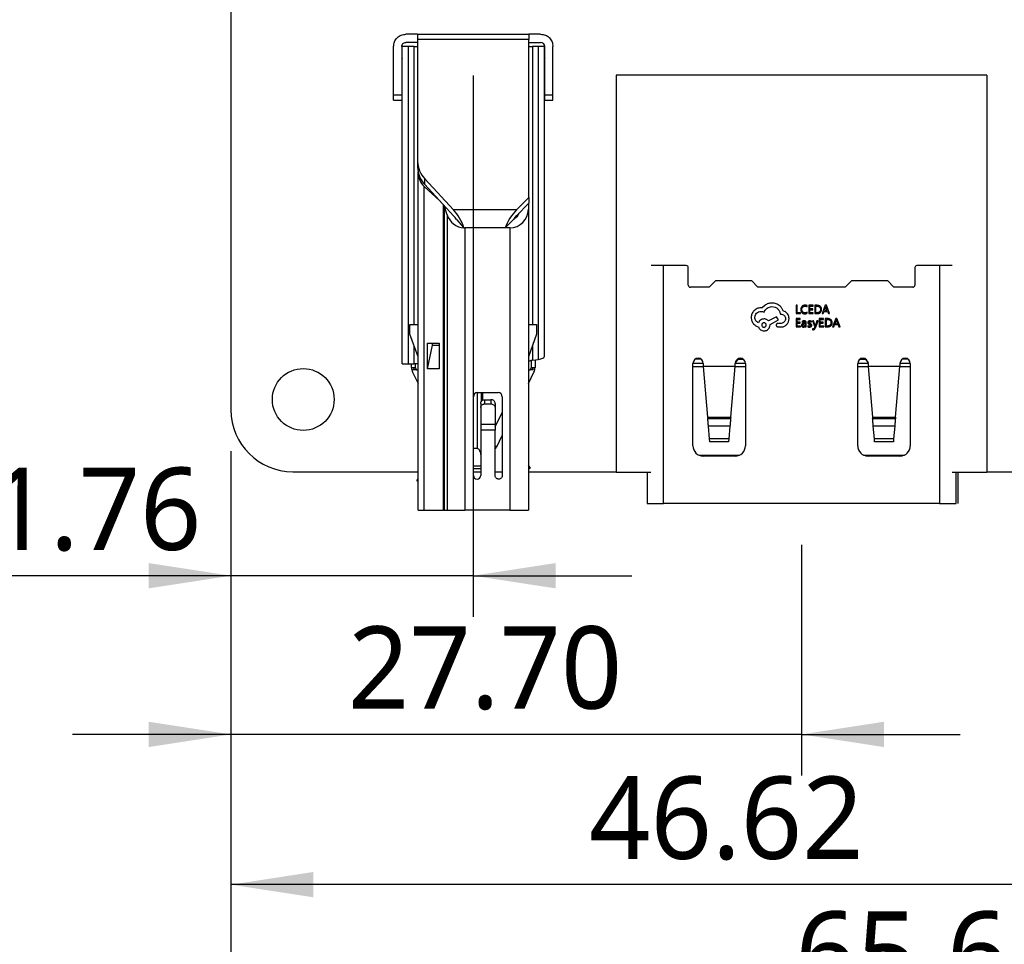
# Model space of a CAD drawing. Header units: millimetres. Extents: x 3 to 207, y 3 to 294.
# Tile 60 of 94: x 71 to 95, y 204 to 226. Entities that reach past the tile are written whole.
import ezdxf

# ---------------------------------------------------------------- set-up
doc = ezdxf.new("R2010")
doc.units = ezdxf.units.MM
doc.layers.add('几何体', color=7, linetype='Continuous')
doc.layers.add('尺寸', color=3, linetype='Continuous')
doc.styles.add('SLDTEXTSTYLE0', font='Microsoft YaHei.ttf')
doc.dimstyles.new('SLDDIMSTYLE1', dxfattribs={"dimtxt": 2, "dimasz": 3.5, "dimexe": 0, "dimexo": 0.0625, "dimgap": 0.5, "dimtad": 1, "dimlfac": 2, "dimrnd": 1e-09, "dimzin": 12, "dimdsep": 46, "dimtxsty": 'SLDTEXTSTYLE0', "dimsah": 1, "dimcen": 0.09, "dimadec": 0, "dimazin": 3, "dimtfac": 1, "dimtmove": 0, "dimatfit": 0, "dimfxl": 0, "dimfrac": 2, "dimtolj": 1, "dimtzin": 12, "dimarcsym": 0})
doc.dimstyles.new('SLDDIMSTYLE2', dxfattribs={"dimtxt": 2, "dimasz": 3.5, "dimexe": 0, "dimexo": 0.0625, "dimgap": 0.5, "dimtad": 1, "dimlfac": 2, "dimrnd": 1e-09, "dimzin": 4, "dimdsep": 46, "dimtxsty": 'SLDTEXTSTYLE0', "dimsah": 1, "dimcen": 0.09, "dimadec": 0, "dimazin": 1, "dimtfac": 1, "dimtmove": 0, "dimatfit": 0, "dimfxl": 0, "dimfrac": 2, "dimtolj": 1, "dimtzin": 12, "dimarcsym": 0})
doc.dimstyles.new('SLDDIMSTYLE3', dxfattribs={"dimtxt": 2, "dimasz": 3.5, "dimexe": 0, "dimexo": 0.0625, "dimgap": 0.5, "dimtad": 1, "dimlfac": 2, "dimrnd": 1e-09, "dimzin": 12, "dimdsep": 46, "dimtxsty": 'SLDTEXTSTYLE0', "dimsah": 1, "dimcen": 0.09, "dimadec": 0, "dimazin": 3, "dimtfac": 1, "dimtofl": 0, "dimtmove": 0, "dimatfit": 3, "dimfxl": 0, "dimfrac": 2, "dimtolj": 1, "dimtzin": 12, "dimarcsym": 0})

# ---------------------------------------------------------------- blocks, each defined once
blk = doc.blocks.new('_D')
at = {"layer": '尺寸', "transparency": 16777216}
for p, q in [((82.256, 224.869), (82.256, 211.724)), ((76.375, 215.748), (76.375, 211.724)), ((76.375, 212.724), (69.001, 212.724)), ((82.256, 212.724), (76.375, 212.724)), ((82.256, 212.724), (86.102, 212.724))]:
    blk.add_line(p, q, dxfattribs=at)
for points in [[(76.375, 212.724), (74.375, 213.032), (74.375, 212.417)], [(82.256, 212.724), (84.256, 212.417), (84.256, 213.032)]]:
    blk.add_solid(points, dxfattribs=at)
at = {"layer": '尺寸', "transparency": 16777216, "insert": (69.001, 215.349), "char_height": 2, "attachment_point": 1, "style": 'SLDTEXTSTYLE0'}
blk.add_mtext('11.76', dxfattribs=at)
blk = doc.blocks.new('_D_1')
at = {"layer": '尺寸', "transparency": 16777216}
for p, q in [((76.375, 215.748), (76.375, 207.873)), ((90.225, 213.478), (90.225, 207.873)), ((76.375, 208.873), (72.529, 208.873)), ((90.225, 208.873), (76.375, 208.873)), ((90.225, 208.873), (94.071, 208.873))]:
    blk.add_line(p, q, dxfattribs=at)
for points in [[(76.375, 208.873), (74.375, 209.18), (74.375, 208.565)], [(90.225, 208.873), (92.225, 208.565), (92.225, 209.18)]]:
    blk.add_solid(points, dxfattribs=at)
at = {"layer": '尺寸', "transparency": 16777216, "insert": (79.215, 211.497), "char_height": 2, "attachment_point": 1, "style": 'SLDTEXTSTYLE0'}
blk.add_mtext('27.70', dxfattribs=at)
blk = doc.blocks.new('_D_2')
at = {"layer": '尺寸', "transparency": 16777216}
for p, q in [((76.375, 215.748), (76.375, 204.226)), ((99.685, 213.248), (99.685, 204.226)), ((99.685, 205.226), (76.375, 205.226))]:
    blk.add_line(p, q, dxfattribs=at)
for points in [[(76.375, 205.226), (78.375, 204.919), (78.375, 205.534)], [(99.685, 205.226), (97.685, 205.534), (97.685, 204.919)]]:
    blk.add_solid(points, dxfattribs=at)
at = {"layer": '尺寸', "transparency": 16777216, "insert": (85.071, 207.851), "char_height": 2, "attachment_point": 1, "style": 'SLDTEXTSTYLE0'}
blk.add_mtext('46.62', dxfattribs=at)
blk = doc.blocks.new('_D_3')
at = {"layer": '尺寸', "transparency": 16777216}
for p, q in [((76.375, 215.748), (76.375, 200.953)), ((109.185, 213.248), (109.185, 200.953)), ((109.185, 201.953), (76.375, 201.953))]:
    blk.add_line(p, q, dxfattribs=at)
for points in [[(76.375, 201.953), (78.375, 201.645), (78.375, 202.261)], [(109.185, 201.953), (107.185, 202.261), (107.185, 201.645)]]:
    blk.add_solid(points, dxfattribs=at)
at = {"layer": '尺寸', "transparency": 16777216, "insert": (90.072, 204.577), "char_height": 2, "attachment_point": 1, "style": 'SLDTEXTSTYLE0'}
blk.add_mtext('65.62', dxfattribs=at)

msp = doc.modelspace()

# ---------------------------------------------------------------- linework, layer by layer
at = {"layer": '几何体'}
for p, q in [((76.3753, 253.748), (76.3753, 216.7479)), ((80.9057, 225.8686), (80.6207, 225.8686)), ((80.9057, 225.8686), (83.6057, 225.8686)), ((80.9057, 225.8686), (80.9057, 225.7368)), ((83.6057, 225.8686), (83.6057, 225.7368)), ((83.8907, 225.8686), (83.6057, 225.8686)), ((80.9057, 225.6686), (80.6207, 225.6686)), ((80.9057, 225.7368), (80.9057, 222.7821)), ((83.6057, 225.7368), (80.9057, 225.7368)), ((83.6057, 221.9074), (83.6057, 225.7368)), ((83.6057, 225.6686), (83.8907, 225.6686)), ((80.3207, 224.3886), (80.3207, 225.5686)), ((80.5207, 225.5686), (80.5207, 224.3886)), ((80.5307, 217.8686), (80.5307, 225.5686)), ((80.6766, 225.5686), (80.6766, 217.8686)), ((80.8188, 225.5686), (80.6766, 225.5686)), ((80.8188, 225.5686), (80.9057, 225.5686)), ((80.8188, 218.8186), (80.8188, 225.5686)), ((83.6057, 225.5686), (83.6925, 225.5686)), ((83.8347, 225.5686), (83.6925, 225.5686)), ((83.6925, 225.5686), (83.6925, 218.8186)), ((83.8347, 225.5686), (83.8347, 217.976)), ((83.9807, 225.5686), (83.8347, 225.5686)), ((83.9807, 225.5686), (83.9807, 218.0344)), ((83.9907, 224.3886), (83.9907, 225.5686)), ((84.1907, 224.3886), (84.1907, 225.5686)), ((80.5307, 225.2836), (80.5207, 225.2611)), ((83.9807, 225.2836), (83.9907, 225.2611)), ((85.7253, 224.878), (85.7253, 215.228)), ((94.7253, 224.878), (85.7253, 224.878)), ((94.7253, 224.878), (94.7253, 215.228)), ((80.5307, 224.5936), (80.5207, 224.5936)), ((83.9807, 224.5936), (83.9907, 224.5936)), ((80.5207, 224.3886), (80.3207, 224.3886)), ((80.3207, 224.2636), (80.3207, 224.3886)), ((80.3207, 224.2636), (80.5207, 224.2636)), ((80.5207, 224.3886), (80.5207, 224.2636)), ((84.1907, 224.3886), (83.9907, 224.3886)), ((83.9907, 224.2636), (83.9907, 224.3886)), ((83.9907, 224.2636), (84.1907, 224.2636)), ((84.1907, 224.2636), (84.1907, 224.3886)), ((80.9057, 222.7821), (80.9057, 222.6407)), ((80.9182, 222.5036), (80.9182, 222.5237)), ((80.9182, 214.3186), (80.9182, 222.5036)), ((81.0831, 222.3585), (81.7781, 221.6017)), ((81.0831, 222.217), (81.0831, 222.3585)), ((81.4468, 221.821), (81.0641, 222.1719)), ((81.0641, 214.3186), (81.0641, 222.1719)), ((81.7781, 221.4603), (81.0831, 222.217)), ((83.303, 221.6017), (83.6057, 221.9074)), ((83.6057, 221.9074), (83.6057, 221.766)), ((81.5337, 214.3186), (81.5337, 221.7264)), ((81.5476, 221.7113), (81.5476, 214.3186)), ((81.6223, 221.4831), (81.5516, 221.707)), ((83.303, 221.6017), (81.7781, 221.6017)), ((83.6057, 221.766), (83.303, 221.4603)), ((83.5932, 221.7533), (83.5932, 221.6186)), ((83.5932, 221.6186), (83.5932, 214.3186)), ((81.6223, 221.4831), (81.6223, 214.3186)), ((81.847, 221.3686), (82.0302, 221.1691)), ((83.0307, 221.1686), (83.2287, 221.3686)), ((82.0307, 221.1686), (82.0514, 221.1686)), ((83.0307, 221.1686), (82.0514, 221.1686)), ((82.0514, 221.1686), (82.0514, 214.3186)), ((83.1432, 221.1686), (83.0307, 221.1686)), ((83.1432, 221.1686), (83.1432, 214.3186)), ((86.8753, 214.478), (86.8753, 220.253)), ((87.4253, 220.253), (86.8753, 220.253)), ((87.4753, 219.778), (87.4753, 220.203)), ((92.9753, 220.203), (92.9753, 219.778)), ((93.5753, 220.253), (93.0253, 220.253)), ((93.5753, 220.253), (93.5753, 214.478)), ((88.1353, 219.878), (87.9853, 219.728)), ((89.0153, 219.878), (88.1353, 219.878)), ((89.1653, 219.728), (89.0153, 219.878)), ((91.4353, 219.878), (91.2853, 219.728)), ((92.3153, 219.878), (91.4353, 219.878)), ((92.4653, 219.728), (92.3153, 219.878)), ((87.9853, 219.728), (87.5253, 219.728)), ((91.2853, 219.728), (89.1653, 219.728)), ((92.9253, 219.728), (92.4653, 219.728)), ((89.2681, 219.223), (89.2349, 219.2259)), ((89.3318, 219.2866), (89.2681, 219.223)), ((90.116, 219.2885), (90.0897, 219.2885)), ((90.0897, 219.2885), (90.0897, 219.0851)), ((90.116, 219.1083), (90.116, 219.2885)), ((90.3576, 219.2561), (90.3576, 219.2836)), ((90.503, 219.2885), (90.3983, 219.2885)), ((90.3983, 219.2885), (90.3983, 219.0851)), ((90.4245, 219.2651), (90.503, 219.2651)), ((90.4245, 219.2), (90.4245, 219.2651)), ((90.4973, 219.2), (90.4245, 219.2)), ((90.4245, 219.1767), (90.4973, 219.1767)), ((90.4245, 219.1083), (90.4245, 219.1767)), ((90.4973, 219.1767), (90.4973, 219.2)), ((90.503, 219.2651), (90.503, 219.2885)), ((90.5461, 219.2885), (90.5461, 219.0851)), ((90.6041, 219.2885), (90.5461, 219.2885)), ((90.5723, 219.1083), (90.5723, 219.2651)), ((90.5723, 219.2651), (90.6031, 219.2651)), ((90.8004, 219.2885), (90.7229, 219.0851)), ((90.8102, 219.2482), (90.7798, 219.1637)), ((90.7798, 219.1637), (90.8481, 219.1637)), ((90.8285, 219.2885), (90.8004, 219.2885)), ((90.8136, 219.2625), (90.8102, 219.2482)), ((90.8174, 219.2482), (90.8142, 219.2625)), ((90.8481, 219.1637), (90.8174, 219.2482)), ((90.9059, 219.0851), (90.8285, 219.2885)), ((89.6166, 219.009), (89.4229, 218.9078)), ((89.459, 218.8254), (89.6614, 218.9324)), ((89.6614, 218.9324), (89.6166, 219.009)), ((89.7092, 219.0755), (89.7207, 219.0755)), ((90.0897, 219.0851), (90.197, 219.0851)), ((90.0897, 218.9658), (90.0897, 218.7624)), ((90.1945, 218.9658), (90.0897, 218.9658)), ((90.197, 219.1083), (90.116, 219.1083)), ((90.116, 218.9424), (90.1945, 218.9424)), ((90.116, 218.8773), (90.116, 218.9424)), ((90.1945, 218.9424), (90.1945, 218.9658)), ((90.197, 219.0851), (90.197, 219.1083)), ((90.3576, 219.0935), (90.3576, 219.1187)), ((90.3983, 219.0851), (90.5077, 219.0851)), ((90.5077, 219.1083), (90.4245, 219.1083)), ((90.5077, 219.0851), (90.5077, 219.1083)), ((90.5461, 219.0851), (90.602, 219.0851)), ((90.6019, 219.1083), (90.5723, 219.1083)), ((90.653, 218.9658), (90.653, 218.7624)), ((90.7577, 218.9658), (90.653, 218.9658)), ((90.6792, 218.9424), (90.7577, 218.9424)), ((90.6792, 218.8773), (90.6792, 218.9424)), ((90.7229, 219.0851), (90.752, 219.0851)), ((90.752, 219.0851), (90.7715, 219.1407)), ((90.7577, 218.9424), (90.7577, 218.9658)), ((90.7715, 219.1407), (90.8562, 219.1407)), ((90.8008, 218.9658), (90.8008, 218.7624)), ((90.8588, 218.9658), (90.8008, 218.9658)), ((90.827, 218.9424), (90.8577, 218.9424)), ((90.827, 218.7856), (90.827, 218.9424)), ((90.8562, 219.1407), (90.8769, 219.0851)), ((90.8769, 219.0851), (90.9059, 219.0851)), ((91.0551, 218.9658), (90.9776, 218.7624)), ((91.0649, 218.9256), (91.0345, 218.8411)), ((91.0832, 218.9658), (91.0551, 218.9658)), ((91.0682, 218.9398), (91.0649, 218.9256)), ((91.072, 218.9256), (91.0689, 218.9398)), ((91.1028, 218.8411), (91.072, 218.9256)), ((91.1606, 218.7624), (91.0832, 218.9658)), ((80.7182, 218.8186), (80.9182, 218.8186)), ((80.7182, 218.5836), (80.7182, 218.8186)), ((83.5932, 218.8186), (83.7932, 218.8186)), ((83.7932, 218.8186), (83.7932, 218.5836)), ((89.459, 218.8109), (89.459, 218.8254)), ((89.6528, 218.7617), (89.7381, 218.7617)), ((89.6643, 218.8499), (89.6557, 218.8514)), ((89.7294, 218.8499), (89.6643, 218.8499)), ((90.0897, 218.7624), (90.1991, 218.7624)), ((90.1887, 218.8773), (90.116, 218.8773)), ((90.116, 218.854), (90.1887, 218.854)), ((90.116, 218.7856), (90.116, 218.854)), ((90.1991, 218.7856), (90.116, 218.7856)), ((90.1887, 218.854), (90.1887, 218.8773)), ((90.1991, 218.7624), (90.1991, 218.7856)), ((90.2377, 218.8975), (90.2377, 218.8728)), ((90.3147, 218.8548), (90.2717, 218.8487)), ((90.2807, 218.8308), (90.3147, 218.8353)), ((90.3141, 218.7849), (90.3147, 218.7849)), ((90.3147, 218.8353), (90.3147, 218.8214)), ((90.3147, 218.7849), (90.3147, 218.7624)), ((90.3147, 218.7624), (90.3402, 218.7624)), ((90.3402, 218.7624), (90.3402, 218.8559)), ((90.3747, 218.7938), (90.3747, 218.7675)), ((90.4314, 218.8448), (90.4067, 218.8573)), ((90.4135, 218.8263), (90.4401, 218.8133)), ((90.4659, 218.9046), (90.4314, 218.911)), ((90.4659, 218.8798), (90.4659, 218.9046)), ((90.4861, 218.9077), (90.5431, 218.7628)), ((90.5146, 218.9077), (90.4861, 218.9077)), ((90.4913, 218.7188), (90.4913, 218.6961)), ((90.5058, 218.7159), (90.4913, 218.7188)), ((90.4913, 218.6961), (90.5078, 218.694)), ((90.5525, 218.7985), (90.5146, 218.9077)), ((90.5431, 218.7628), (90.5319, 218.7363)), ((90.5556, 218.7866), (90.5525, 218.7985)), ((90.5563, 218.7866), (90.5556, 218.7866)), ((90.5594, 218.7983), (90.5563, 218.7866)), ((90.5991, 218.9077), (90.5594, 218.7983)), ((90.5596, 218.7405), (90.6255, 218.9077)), ((90.6255, 218.9077), (90.5991, 218.9077)), ((90.653, 218.7624), (90.7623, 218.7624)), ((90.752, 218.8773), (90.6792, 218.8773)), ((90.6792, 218.854), (90.752, 218.854)), ((90.6792, 218.7856), (90.6792, 218.854)), ((90.7623, 218.7856), (90.6792, 218.7856)), ((90.752, 218.854), (90.752, 218.8773)), ((90.7623, 218.7624), (90.7623, 218.7856)), ((90.8008, 218.7624), (90.8567, 218.7624)), ((90.8566, 218.7856), (90.827, 218.7856)), ((90.9776, 218.7624), (91.0066, 218.7624)), ((91.0066, 218.7624), (91.0262, 218.8181)), ((91.0262, 218.8181), (91.1109, 218.8181)), ((91.0345, 218.8411), (91.1028, 218.8411)), ((91.1109, 218.8181), (91.1316, 218.7624)), ((91.1316, 218.7624), (91.1606, 218.7624)), ((80.9182, 218.0336), (80.7182, 218.5836)), ((83.7932, 218.5836), (83.5932, 218.0336)), ((80.8188, 217.8686), (80.8188, 218.3069)), ((81.1484, 217.7439), (81.1484, 218.3686)), ((81.1484, 218.3686), (81.4249, 218.3686)), ((81.1484, 217.7439), (81.2667, 218.3186)), ((81.2667, 218.3186), (81.2667, 218.3686)), ((81.2667, 218.3186), (81.4249, 218.3186)), ((81.4249, 218.3686), (81.4249, 217.7437)), ((83.6925, 218.3069), (83.6925, 217.953)), ((83.6925, 217.953), (83.8347, 217.976)), ((83.7557, 217.9632), (83.7557, 217.7776)), ((87.7878, 217.978), (87.6378, 217.978)), ((88.6753, 217.978), (88.6133, 217.8895)), ((88.6628, 217.978), (88.6753, 217.978)), ((88.6753, 217.978), (88.6753, 217.9862)), ((88.6753, 217.978), (88.8128, 217.978)), ((91.6378, 217.978), (91.7753, 217.978)), ((91.7753, 217.9862), (91.7753, 217.978)), ((91.7753, 217.978), (91.8372, 217.8895)), ((91.7753, 217.978), (91.7878, 217.978)), ((92.8128, 217.978), (92.6628, 217.978)), ((80.6766, 217.8686), (80.8188, 217.8686)), ((80.7557, 217.7776), (80.7557, 217.8686)), ((80.875, 217.7186), (80.7917, 217.7186)), ((80.9182, 217.8686), (80.8188, 217.8686)), ((80.8455, 217.8686), (80.8455, 217.7776)), ((80.8455, 217.7776), (80.875, 217.7186)), ((80.875, 217.7186), (80.9182, 217.7186)), ((81.4249, 217.7437), (81.1484, 217.7439)), ((83.5932, 217.7186), (83.6364, 217.7186)), ((83.6364, 217.7186), (83.6659, 217.7776)), ((83.7197, 217.7186), (83.6364, 217.7186)), ((83.6659, 217.7776), (83.6659, 217.9481)), ((87.8378, 217.878), (87.5878, 217.878)), ((87.5878, 215.878), (87.5878, 217.878)), ((87.5878, 217.803), (87.8378, 217.803)), ((87.8378, 217.878), (87.8378, 217.803)), ((88.6128, 217.803), (87.8378, 217.803)), ((87.8378, 217.803), (87.9451, 216.5757)), ((88.5054, 216.5757), (88.6128, 217.803)), ((88.8628, 217.878), (88.6128, 217.878)), ((88.6128, 217.803), (88.6128, 217.878)), ((88.6128, 217.803), (88.8628, 217.803)), ((88.8628, 217.878), (88.8628, 215.878)), ((91.8378, 217.878), (91.5878, 217.878)), ((91.5878, 215.878), (91.5878, 217.878)), ((91.5878, 217.803), (91.8378, 217.803)), ((91.8378, 217.878), (91.8378, 217.803)), ((92.6128, 217.803), (91.8378, 217.803)), ((91.8378, 217.803), (91.9451, 216.5757)), ((92.5054, 216.5757), (92.6128, 217.803)), ((92.8628, 217.878), (92.6128, 217.878)), ((92.6128, 217.878), (92.6128, 217.803)), ((92.6128, 217.803), (92.8628, 217.803)), ((92.8628, 217.878), (92.8628, 215.878)), ((80.7821, 217.6658), (80.9182, 217.3936)), ((83.5932, 217.3936), (83.7293, 217.6658)), ((82.2607, 215.1561), (82.2607, 217.0686)), ((82.3482, 217.1678), (82.3482, 215.8186)), ((82.3607, 217.1686), (82.8607, 217.1686)), ((82.4482, 217.1686), (82.4482, 216.9484)), ((82.4807, 217.1686), (82.4807, 216.9817)), ((82.9607, 217.0686), (82.9607, 215.1561)), ((82.4357, 216.9069), (82.4357, 216.8036)), ((82.4357, 216.8036), (82.4357, 216.3938)), ((82.5357, 216.8943), (82.5357, 216.9963)), ((82.5357, 216.9963), (82.6857, 216.9963)), ((82.5357, 216.8943), (82.6857, 216.8943)), ((82.6857, 216.9963), (82.6857, 216.8943)), ((82.7857, 216.9069), (82.7857, 216.8036)), ((82.7857, 216.8036), (82.7857, 216.3938)), ((82.7857, 216.3376), (82.9607, 216.6876)), ((87.9451, 216.5757), (88.5054, 216.5757)), ((87.9451, 216.5757), (87.9485, 216.5366)), ((87.9485, 216.5366), (88.502, 216.5366)), ((88.5054, 216.5757), (88.502, 216.5366)), ((91.9451, 216.5757), (92.5054, 216.5757)), ((91.9451, 216.5757), (91.9485, 216.5366)), ((91.9485, 216.5366), (92.502, 216.5366)), ((92.5054, 216.5757), (92.502, 216.5366)), ((82.7857, 216.3938), (82.4357, 216.3938)), ((82.4357, 216.3938), (82.4357, 216.2539)), ((82.7857, 216.3938), (82.7857, 216.2539)), ((88.4858, 216.3521), (87.9647, 216.3521)), ((87.9912, 216.0486), (87.9647, 216.3521)), ((88.4858, 216.3521), (88.4593, 216.0486)), ((92.4858, 216.3521), (91.9647, 216.3521)), ((91.9912, 216.0486), (91.9647, 216.3521)), ((92.4858, 216.3521), (92.4593, 216.0486)), ((82.4357, 216.2539), (82.4357, 215.1561)), ((82.7857, 216.2539), (82.4357, 216.2539)), ((82.7857, 215.1561), (82.7857, 216.2539)), ((82.8248, 215.8568), (82.9607, 216.1286)), ((88.4593, 216.0486), (87.9912, 216.0486)), ((87.9979, 215.973), (87.9912, 216.0486)), ((88.4593, 216.0486), (88.4526, 215.973)), ((92.4593, 216.0486), (91.9912, 216.0486)), ((91.9979, 215.973), (91.9912, 216.0486)), ((92.4593, 216.0486), (92.4526, 215.973)), ((82.2607, 215.8186), (82.3482, 215.8186)), ((88.4526, 215.973), (87.9979, 215.973)), ((92.4526, 215.973), (91.9979, 215.973)), ((87.7288, 215.653), (88.7217, 215.653)), ((88.6128, 215.628), (87.8378, 215.628)), ((91.7288, 215.653), (92.7217, 215.653)), ((92.6128, 215.628), (91.8378, 215.628)), ((82.4357, 215.3856), (82.2607, 215.3856)), ((83.5912, 215.4078), (83.64, 215.3339)), ((83.64, 215.3339), (83.5932, 215.3029)), ((77.8753, 215.248), (80.9182, 215.248)), ((82.4357, 215.3186), (82.2607, 215.3186)), ((82.2607, 215.248), (82.4357, 215.248)), ((82.7857, 215.248), (82.9607, 215.248)), ((83.5932, 215.248), (85.7253, 215.248)), ((86.5671, 215.228), (85.7253, 215.228)), ((86.4753, 215.228), (86.4753, 214.478)), ((94.7253, 215.228), (93.8834, 215.228)), ((93.9753, 214.478), (93.9753, 215.228)), ((94.0253, 214.478), (94.0253, 215.228)), ((94.7253, 215.248), (95.7152, 215.248)), ((80.8901, 215.0306), (80.9182, 215.0747)), ((80.8901, 215.0306), (80.9182, 215.0127)), ((93.5753, 214.478), (86.8753, 214.478)), ((80.9182, 214.3186), (81.0641, 214.3186)), ((81.0641, 214.3186), (81.5337, 214.3186)), ((81.5476, 214.3186), (81.5337, 214.3186)), ((81.5476, 214.3186), (81.6223, 214.3186)), ((81.6223, 214.3186), (82.0514, 214.3186)), ((83.1432, 214.3186), (82.0514, 214.3186)), ((83.1432, 214.3186), (83.5932, 214.3186))]:
    msp.add_line(p, q, dxfattribs=at)
msp.add_circle((78.1293, 217.0019), 0.75, dxfattribs=at)
for centre, radius, start, end in [((83.8907, 225.5686), 0.1, 0, 90), ((81.5332, 222.796), 0.6277, 181.26977, 224.18874), ((81.5332, 222.6546), 0.6277, 181.26977, 224.18874), ((81.3682, 222.5036), 0.45, 180, 227.48955), ((83.1432, 221.6186), 0.45, 270, 0), ((82.0514, 221.6186), 0.45, 197.52557, 267.33431), ((83.1432, 221.6186), 0.25, 293.63671, 341.15114), ((87.4253, 220.203), 0.05, 0, 90), ((93.0253, 220.203), 0.05, 90, 180), ((87.5253, 219.778), 0.05, 180, 270), ((92.9253, 219.778), 0.05, 270, 0), ((87.7128, 217.878), 0.125, 0, 180), ((88.7378, 217.878), 0.125, 0, 180), ((91.7128, 217.878), 0.125, 0, 180), ((92.7378, 217.878), 0.125, 0, 180), ((81.0057, 217.7776), 0.25, 180, 193.65458), ((81.0057, 217.7776), 0.25, 193.65458, 206.56505), ((81.0106, 217.5731), 0.2629, 128.91092, 146.38537), ((83.5008, 217.5731), 0.2629, 33.61464, 51.08911), ((83.5057, 217.7776), 0.25, 333.43495, 346.34542), ((83.5057, 217.7776), 0.25, 346.34542, 0), ((82.3607, 217.0686), 0.1, 90, 180), ((82.8607, 217.0686), 0.1, 0, 90), ((77.8753, 216.7479), 1.5, 180, 270), ((87.8378, 215.878), 0.25, 180, 270), ((88.6128, 215.878), 0.25, 270, 0), ((91.8378, 215.878), 0.25, 180, 270), ((92.6128, 215.878), 0.25, 270, 0), ((82.3482, 215.1561), 0.0875, 180, 0)]:
    msp.add_arc(centre, radius, start, end, dxfattribs=at)
for centre, major_axis, ratio, start_param, end_param in [((81.7781, 221.2835), (-0.2435, 0.4411), 0.3663316, 4.2551041, 5.2982382), ((83.303, 221.2835), (0.2674, 0.4384), 0.3802753, 1.0133231, 2.0569641), ((81.7781, 221.2835), (-0.1353, 0.245), 0.3663316, 4.8600892, 5.2982382), ((83.303, 221.2835), (0.1485, 0.2435), 0.3802753, 1.0133231, 1.4514722), ((83.5307, 218.0344), (0.45, 0), 0.176327, 5.4543362, 6.2831853), ((83.8996, 217.9131), (0.3064, 0), 0.176327, 2.3127436, 3.1415927)]:
    msp.add_ellipse(centre, major_axis=major_axis, ratio=ratio, start_param=start_param, end_param=end_param, dxfattribs=at)
for points in [[(80.3207, 225.5686), (80.3252, 225.6079), (80.3342, 225.6865), (80.4036, 225.7857), (80.5027, 225.8551), (80.5814, 225.8641), (80.6207, 225.8686)], [(83.8907, 225.8686), (83.93, 225.8641), (84.0086, 225.8551), (84.1078, 225.7857), (84.1771, 225.6865), (84.1862, 225.6079), (84.1907, 225.5686)], [(80.5207, 225.5686), (80.5222, 225.5817), (80.5252, 225.6079), (80.5483, 225.641), (80.5814, 225.6641), (80.6076, 225.6671), (80.6207, 225.6686)], [(80.6766, 225.5686), (80.6549, 225.5686), (80.6116, 225.5686), (80.5662, 225.5686), (80.5362, 225.5686), (80.5325, 225.5686), (80.5307, 225.5686)], [(80.5307, 217.8686), (80.5325, 217.8686), (80.5362, 217.8686), (80.5662, 217.8686), (80.6116, 217.8686), (80.6549, 217.8686), (80.6766, 217.8686)], [(80.7557, 217.7776), (80.7568, 217.7776), (80.7591, 217.7776), (80.7776, 217.7776), (80.8057, 217.7776), (80.8322, 217.7776), (80.8455, 217.7776)], [(83.6659, 217.7776), (83.6791, 217.7776), (83.7057, 217.7776), (83.7337, 217.7776), (83.7522, 217.7776), (83.7545, 217.7776), (83.7557, 217.7776)], [(87.9647, 216.3521), (87.9633, 216.3665), (87.9607, 216.3952), (87.9566, 216.4431), (87.9526, 216.4915), (87.9499, 216.5215), (87.9485, 216.5366)], [(88.502, 216.5366), (88.5006, 216.5215), (88.4979, 216.4915), (88.4939, 216.4431), (88.4899, 216.3952), (88.4872, 216.3665), (88.4858, 216.3521)], [(91.9647, 216.3521), (91.9633, 216.3665), (91.9607, 216.3952), (91.9566, 216.4431), (91.9526, 216.4915), (91.9499, 216.5215), (91.9485, 216.5366)], [(92.502, 216.5366), (92.5006, 216.5215), (92.4979, 216.4915), (92.4939, 216.4431), (92.4899, 216.3952), (92.4872, 216.3665), (92.4858, 216.3521)], [(86.4753, 214.478), (86.4813, 214.478), (86.4933, 214.478), (86.5858, 214.478), (86.718, 214.478), (86.8228, 214.478), (86.8753, 214.478)], [(93.5753, 214.478), (93.6277, 214.478), (93.7325, 214.478), (93.8647, 214.478), (93.9572, 214.478), (93.9692, 214.478), (93.9753, 214.478)]]:
    msp.add_open_spline(points, degree=3, dxfattribs=at)
for points, knots in [([(86.8753, 220.253), (86.8237, 220.253), (86.7205, 220.253), (86.6124, 220.253), (86.5782, 220.253), (86.5716, 220.253)], [0, 0, 0, 0, 0.4464786, 0.8929573, 1, 1, 1, 1]), ([(93.8789, 220.253), (93.8723, 220.253), (93.8381, 220.253), (93.73, 220.253), (93.6268, 220.253), (93.5753, 220.253)], [0, 0, 0, 0, 0.1070427, 0.5535214, 1, 1, 1, 1]), ([(89.0686, 219.1565), (89.0491, 219.1325), (89.0101, 219.0843), (89.0038, 219.0226), (89.0006, 218.9917)], [0, 0, 0, 0, 0.4982918, 1, 1, 1, 1]), ([(89.2349, 219.2259), (89.2039, 219.2227), (89.1415, 219.2162), (89.093, 219.1765), (89.0686, 219.1565)], [0, 0, 0, 0, 0.4974923, 1, 1, 1, 1]), ([(89.313, 219.1175), (89.3214, 219.1369), (89.3381, 219.1756), (89.3849, 219.2199), (89.442, 219.2508), (89.4851, 219.2545), (89.5067, 219.2563)], [0, 0, 0, 0, 0.2480318, 0.4933746, 0.746195, 1, 1, 1, 1]), ([(89.5053, 219.343), (89.4743, 219.3406), (89.412, 219.3358), (89.3586, 219.3031), (89.3318, 219.2866)], [0, 0, 0, 0, 0.4965553, 1, 1, 1, 1]), ([(89.7019, 219.2678), (89.6725, 219.2893), (89.6137, 219.3321), (89.5413, 219.3394), (89.5053, 219.343)], [0, 0, 0, 0, 0.5014388, 1, 1, 1, 1]), ([(89.5067, 219.2563), (89.532, 219.2535), (89.5818, 219.2481), (89.6454, 219.2064), (89.6935, 219.1482), (89.704, 219.0996), (89.7092, 219.0755)], [0, 0, 0, 0, 0.25483572, 0.5018438, 0.75249407, 1, 1, 1, 1]), ([(89.78, 219.1536), (89.7707, 219.1746), (89.7517, 219.2174), (89.7187, 219.2508), (89.7019, 219.2678)], [0, 0, 0, 0, 0.4898672, 1, 1, 1, 1]), ([(89.9232, 218.9642), (89.921, 218.9853), (89.9166, 219.0275), (89.884, 219.0834), (89.8389, 219.1294), (89.7996, 219.1456), (89.78, 219.1536)], [0, 0, 0, 0, 0.249022, 0.4997541, 0.7512053, 1, 1, 1, 1]), ([(90.2347, 219.2619), (90.2301, 219.2567), (90.2211, 219.2463), (90.2082, 219.2201), (90.2065, 219.198), (90.2053, 219.1829)], [0, 0, 0, 0, 0.2393413, 0.4793449, 1, 1, 1, 1]), ([(90.2053, 219.1829), (90.2063, 219.1689), (90.2079, 219.1484), (90.2193, 219.124), (90.2274, 219.1143), (90.2314, 219.1094)], [0, 0, 0, 0, 0.5241578, 0.7635461, 1, 1, 1, 1]), ([(90.2329, 219.1845), (90.2337, 219.1962), (90.2349, 219.2132), (90.2443, 219.2336), (90.2509, 219.2416), (90.2542, 219.2456)], [0, 0, 0, 0, 0.5271396, 0.7657899, 1, 1, 1, 1]), ([(90.2528, 219.1265), (90.2497, 219.1302), (90.2435, 219.1379), (90.2348, 219.1572), (90.2336, 219.1734), (90.2329, 219.1845)], [0, 0, 0, 0, 0.2329643, 0.4712915, 1, 1, 1, 1]), ([(90.3094, 219.2919), (90.2952, 219.2906), (90.2744, 219.2887), (90.2497, 219.2756), (90.2397, 219.2665), (90.2347, 219.2619)], [0, 0, 0, 0, 0.50942148, 0.75205774, 1, 1, 1, 1]), ([(90.2542, 219.2456), (90.2579, 219.2491), (90.2652, 219.2559), (90.2835, 219.2658), (90.2991, 219.2672), (90.3096, 219.2682)], [0, 0, 0, 0, 0.2467939, 0.488714, 1, 1, 1, 1]), ([(90.3576, 219.2836), (90.3504, 219.286), (90.3348, 219.2913), (90.3183, 219.2917), (90.3094, 219.2919)], [0, 0, 0, 0, 0.4578039, 1, 1, 1, 1]), ([(90.3096, 219.2682), (90.3181, 219.2677), (90.3349, 219.2668), (90.3501, 219.2596), (90.3576, 219.2561)], [0, 0, 0, 0, 0.5077245, 1, 1, 1, 1]), ([(90.6031, 219.2651), (90.6144, 219.2645), (90.6357, 219.2634), (90.6534, 219.2515), (90.6618, 219.2459)], [0, 0, 0, 0, 0.5297025, 1, 1, 1, 1]), ([(90.681, 219.2615), (90.6699, 219.2694), (90.6469, 219.2857), (90.6187, 219.2875), (90.6041, 219.2885)], [0, 0, 0, 0, 0.4824255, 1, 1, 1, 1]), ([(90.6618, 219.2459), (90.6652, 219.2425), (90.6722, 219.2356), (90.682, 219.2165), (90.6832, 219.2), (90.6841, 219.1886)], [0, 0, 0, 0, 0.2298241, 0.4649896, 1, 1, 1, 1]), ([(90.6841, 219.1886), (90.6832, 219.1771), (90.682, 219.1604), (90.6725, 219.1407), (90.6657, 219.1332), (90.6623, 219.1295)], [0, 0, 0, 0, 0.530919, 0.7679704, 1, 1, 1, 1]), ([(90.7117, 219.1894), (90.7113, 219.1966), (90.7107, 219.2104), (90.7047, 219.2301), (90.6951, 219.2476), (90.6857, 219.2569), (90.681, 219.2615)], [0, 0, 0, 0, 0.2663172, 0.5139509, 0.7543558, 1, 1, 1, 1]), ([(90.681, 219.1136), (90.6857, 219.1185), (90.6951, 219.1284), (90.7085, 219.1534), (90.7104, 219.1748), (90.7117, 219.1894)], [0, 0, 0, 0, 0.24385837, 0.4845936, 1, 1, 1, 1]), ([(89.0006, 218.9917), (89.0035, 218.9626), (89.0091, 218.9045), (89.0439, 218.8576), (89.0614, 218.834)], [0, 0, 0, 0, 0.4988308, 1, 1, 1, 1]), ([(89.0917, 218.9945), (89.0923, 219.0042), (89.0933, 219.0235), (89.1051, 219.0597), (89.1319, 219.0992), (89.1795, 219.1332), (89.2174, 219.1372), (89.2363, 219.1391)], [0, 0, 0, 0, 0.1282517, 0.2548386, 0.5003587, 0.7514135, 1, 1, 1, 1]), ([(89.1785, 218.8615), (89.1663, 218.8682), (89.1419, 218.8816), (89.1145, 218.9139), (89.0952, 218.9521), (89.0929, 218.9804), (89.0917, 218.9945)], [0, 0, 0, 0, 0.248092, 0.4939718, 0.7481011, 1, 1, 1, 1]), ([(89.3144, 218.9569), (89.2995, 218.9557), (89.2696, 218.9532), (89.2299, 218.9315), (89.197, 218.9012), (89.1846, 218.8747), (89.1785, 218.8615)], [0, 0, 0, 0, 0.2528299, 0.50600388, 0.75462401, 1, 1, 1, 1]), ([(89.2363, 219.1391), (89.2497, 219.1382), (89.2767, 219.1363), (89.3008, 219.1238), (89.313, 219.1175)], [0, 0, 0, 0, 0.4946638, 1, 1, 1, 1]), ([(89.4229, 218.9078), (89.4159, 218.915), (89.4019, 218.9295), (89.3752, 218.9448), (89.3458, 218.9551), (89.3249, 218.9563), (89.3144, 218.9569)], [0, 0, 0, 0, 0.2452013, 0.4902109, 0.744662, 1, 1, 1, 1]), ([(89.7207, 219.0755), (89.7356, 219.074), (89.7654, 219.071), (89.8022, 219.044), (89.8289, 219.0072), (89.832, 218.9775), (89.8335, 218.9627)], [0, 0, 0, 0, 0.2505785, 0.5001265, 0.7510207, 1, 1, 1, 1]), ([(89.8335, 218.9627), (89.8322, 218.9485), (89.8295, 218.9201), (89.8052, 218.8842), (89.7714, 218.8572), (89.7434, 218.8524), (89.7294, 218.8499)], [0, 0, 0, 0, 0.2516957, 0.5003136, 0.7504742, 1, 1, 1, 1]), ([(89.8697, 218.8268), (89.8851, 218.8472), (89.9159, 218.888), (89.9207, 218.9388), (89.9232, 218.9642)], [0, 0, 0, 0, 0.5011497, 1, 1, 1, 1]), ([(90.2314, 219.1094), (90.2359, 219.1051), (90.245, 219.0966), (90.2681, 219.0844), (90.2878, 219.0828), (90.3013, 219.0817)], [0, 0, 0, 0, 0.2419002, 0.4820583, 1, 1, 1, 1]), ([(90.3051, 219.105), (90.2951, 219.1059), (90.2804, 219.1073), (90.2631, 219.1167), (90.2563, 219.1232), (90.2528, 219.1265)], [0, 0, 0, 0, 0.5119913, 0.753627, 1, 1, 1, 1]), ([(90.3013, 219.0817), (90.3117, 219.082), (90.3312, 219.0826), (90.3492, 219.0901), (90.3576, 219.0935)], [0, 0, 0, 0, 0.5372483, 1, 1, 1, 1]), ([(90.3576, 219.1187), (90.3496, 219.1147), (90.3331, 219.1065), (90.3146, 219.1055), (90.3051, 219.105)], [0, 0, 0, 0, 0.4816305, 1, 1, 1, 1]), ([(90.6623, 219.1295), (90.6585, 219.1262), (90.6507, 219.1195), (90.6305, 219.1103), (90.6136, 219.1091), (90.6019, 219.1083)], [0, 0, 0, 0, 0.2303476, 0.4673269, 1, 1, 1, 1]), ([(90.602, 219.0851), (90.617, 219.0863), (90.6389, 219.088), (90.6651, 219.1004), (90.6757, 219.1092), (90.681, 219.1136)], [0, 0, 0, 0, 0.5189605, 0.7597365, 1, 1, 1, 1]), ([(90.8577, 218.9424), (90.8691, 218.9418), (90.8904, 218.9407), (90.9081, 218.9289), (90.9164, 218.9233)], [0, 0, 0, 0, 0.5297025, 1, 1, 1, 1]), ([(90.9357, 218.9389), (90.9246, 218.9467), (90.9016, 218.963), (90.8734, 218.9649), (90.8588, 218.9658)], [0, 0, 0, 0, 0.4824255, 1, 1, 1, 1]), ([(90.9164, 218.9233), (90.9199, 218.9199), (90.9269, 218.9129), (90.9367, 218.8938), (90.9379, 218.8774), (90.9387, 218.866)], [0, 0, 0, 0, 0.2298241, 0.4649896, 1, 1, 1, 1]), ([(90.9663, 218.8667), (90.966, 218.8739), (90.9654, 218.8878), (90.9594, 218.9074), (90.9498, 218.925), (90.9404, 218.9342), (90.9357, 218.9389)], [0, 0, 0, 0, 0.2663172, 0.5139509, 0.7543558, 1, 1, 1, 1]), ([(89.0614, 218.834), (89.0781, 218.8182), (89.1115, 218.7865), (89.1552, 218.7719), (89.177, 218.7646)], [0, 0, 0, 0, 0.4997465, 1, 1, 1, 1]), ([(89.177, 218.7646), (89.1829, 218.7508), (89.1945, 218.7232), (89.228, 218.692), (89.2686, 218.6701), (89.2992, 218.6676), (89.3144, 218.6663)], [0, 0, 0, 0, 0.2471509, 0.4945517, 0.7473106, 1, 1, 1, 1]), ([(89.313, 218.8659), (89.3057, 218.8651), (89.291, 218.8636), (89.2755, 218.8525), (89.2659, 218.8414), (89.2586, 218.8283), (89.2559, 218.8132), (89.2571, 218.7983), (89.2614, 218.784), (89.2723, 218.7687), (89.2908, 218.7553), (89.3056, 218.7538), (89.313, 218.7531)], [0, 0, 0, 0, 0.1226626, 0.2473715, 0.3107991, 0.3723542, 0.499866, 0.5634084, 0.6250008, 0.7523807, 0.8757375, 1, 1, 1, 1]), ([(89.313, 218.7531), (89.3204, 218.7539), (89.3354, 218.7554), (89.3539, 218.7689), (89.3667, 218.7873), (89.37, 218.8059), (89.3688, 218.8206), (89.3645, 218.8349), (89.3536, 218.8502), (89.3351, 218.8637), (89.3204, 218.8651), (89.313, 218.8659)], [0, 0, 0, 0, 0.1252747, 0.25189, 0.3744743, 0.499538, 0.5631277, 0.6247628, 0.7522175, 0.8756556, 1, 1, 1, 1]), ([(89.3144, 218.6663), (89.3241, 218.6668), (89.3433, 218.6679), (89.3796, 218.6797), (89.419, 218.7065), (89.453, 218.754), (89.457, 218.792), (89.459, 218.8109)], [0, 0, 0, 0, 0.12825166, 0.25483859, 0.50035866, 0.75141353, 1, 1, 1, 1]), ([(89.6557, 218.8514), (89.6497, 218.8508), (89.6379, 218.8496), (89.6233, 218.8388), (89.6127, 218.8242), (89.6115, 218.8124), (89.6108, 218.8066)], [0, 0, 0, 0, 0.2506381, 0.5002378, 0.7523552, 1, 1, 1, 1]), ([(89.6108, 218.8066), (89.6114, 218.8009), (89.6125, 218.7896), (89.6226, 218.7754), (89.6361, 218.7646), (89.6473, 218.7627), (89.6528, 218.7617)], [0, 0, 0, 0, 0.2490112, 0.5003084, 0.7542399, 1, 1, 1, 1]), ([(89.7381, 218.7617), (89.763, 218.7664), (89.813, 218.7757), (89.8507, 218.8097), (89.8697, 218.8268)], [0, 0, 0, 0, 0.4988053, 1, 1, 1, 1]), ([(90.2717, 218.8487), (90.2645, 218.8474), (90.2514, 218.8449), (90.2374, 218.8362), (90.23, 218.8272), (90.2246, 218.8166), (90.224, 218.8076), (90.2235, 218.8013)], [0, 0, 0, 0, 0.2907105, 0.5299713, 0.6412139, 0.7534473, 1, 1, 1, 1]), ([(90.2235, 218.8013), (90.224, 218.7954), (90.2247, 218.7866), (90.2302, 218.7764), (90.2341, 218.7724), (90.236, 218.7705)], [0, 0, 0, 0, 0.5187738, 0.7585012, 1, 1, 1, 1]), ([(90.236, 218.7705), (90.2382, 218.7687), (90.2426, 218.7651), (90.2538, 218.7601), (90.2631, 218.7595), (90.2696, 218.759)], [0, 0, 0, 0, 0.2331039, 0.4716158, 1, 1, 1, 1]), ([(90.2877, 218.911), (90.2786, 218.9105), (90.261, 218.9096), (90.2453, 218.9015), (90.2377, 218.8975)], [0, 0, 0, 0, 0.5151663, 1, 1, 1, 1]), ([(90.2377, 218.8728), (90.245, 218.8779), (90.2593, 218.8879), (90.2768, 218.8895), (90.2853, 218.8903)], [0, 0, 0, 0, 0.5097005, 1, 1, 1, 1]), ([(90.2493, 218.8034), (90.2496, 218.8069), (90.25, 218.812), (90.253, 218.8181), (90.2551, 218.8206), (90.2561, 218.8218)], [0, 0, 0, 0, 0.5192758, 0.7598005, 1, 1, 1, 1]), ([(90.2567, 218.7865), (90.2556, 218.7876), (90.2534, 218.7898), (90.251, 218.794), (90.2496, 218.7986), (90.2494, 218.8018), (90.2493, 218.8034)], [0, 0, 0, 0, 0.2523187, 0.4952793, 0.7406837, 1, 1, 1, 1]), ([(90.2561, 218.8218), (90.2593, 218.8239), (90.2668, 218.8287), (90.2757, 218.83), (90.2807, 218.8308)], [0, 0, 0, 0, 0.4259358, 1, 1, 1, 1]), ([(90.2762, 218.7799), (90.2724, 218.7801), (90.2653, 218.7805), (90.2595, 218.7846), (90.2567, 218.7865)], [0, 0, 0, 0, 0.52521437, 1, 1, 1, 1]), ([(90.2696, 218.759), (90.2742, 218.7593), (90.2832, 218.7598), (90.2957, 218.765), (90.3064, 218.7734), (90.3114, 218.781), (90.3141, 218.7849)], [0, 0, 0, 0, 0.2575661, 0.4975241, 0.738791, 1, 1, 1, 1]), ([(90.3038, 218.7918), (90.302, 218.7899), (90.2983, 218.7864), (90.2915, 218.7826), (90.2841, 218.7803), (90.2789, 218.78), (90.2762, 218.7799)], [0, 0, 0, 0, 0.2509717, 0.493597, 0.7395349, 1, 1, 1, 1]), ([(90.2853, 218.8903), (90.2897, 218.89), (90.2961, 218.8896), (90.3034, 218.8855), (90.3076, 218.8815), (90.3109, 218.8764), (90.3142, 218.8675), (90.3145, 218.86), (90.3147, 218.8548)], [0, 0, 0, 0, 0.2481029, 0.3576879, 0.4655373, 0.5784746, 0.702486, 1, 1, 1, 1]), ([(90.3402, 218.8559), (90.3398, 218.8641), (90.3391, 218.8758), (90.3333, 218.8895), (90.3274, 218.8975), (90.3198, 218.9037), (90.3067, 218.9099), (90.2955, 218.9106), (90.2877, 218.911)], [0, 0, 0, 0, 0.2794868, 0.3980475, 0.5088412, 0.6183259, 0.7331806, 1, 1, 1, 1]), ([(90.3147, 218.8214), (90.3143, 218.8157), (90.3136, 218.8048), (90.307, 218.796), (90.3038, 218.7918)], [0, 0, 0, 0, 0.5158517, 1, 1, 1, 1]), ([(90.4166, 218.7798), (90.4092, 218.7804), (90.3941, 218.7817), (90.3813, 218.7898), (90.3747, 218.7938)], [0, 0, 0, 0, 0.4906365, 1, 1, 1, 1]), ([(90.3747, 218.7675), (90.3808, 218.7651), (90.3934, 218.7599), (90.407, 218.7593), (90.4141, 218.759)], [0, 0, 0, 0, 0.4793273, 1, 1, 1, 1]), ([(90.3912, 218.8995), (90.3887, 218.8975), (90.3839, 218.8936), (90.3787, 218.8861), (90.3754, 218.8776), (90.3751, 218.8716), (90.3749, 218.8685)], [0, 0, 0, 0, 0.26205922, 0.50603046, 0.74684674, 1, 1, 1, 1]), ([(90.3749, 218.8685), (90.3751, 218.8642), (90.3756, 218.856), (90.38, 218.8489), (90.3821, 218.8455)], [0, 0, 0, 0, 0.5168179, 1, 1, 1, 1]), ([(90.3821, 218.8455), (90.3858, 218.8421), (90.395, 218.8337), (90.4066, 218.829), (90.4135, 218.8263)], [0, 0, 0, 0, 0.407138, 1, 1, 1, 1]), ([(90.4314, 218.911), (90.4239, 218.9106), (90.4096, 218.9099), (90.3971, 218.9029), (90.3912, 218.8995)], [0, 0, 0, 0, 0.52339367, 1, 1, 1, 1]), ([(90.4011, 218.8708), (90.4013, 218.8722), (90.4015, 218.8749), (90.4031, 218.8788), (90.4055, 218.8822), (90.4077, 218.884), (90.4089, 218.8849)], [0, 0, 0, 0, 0.2504679, 0.4913548, 0.7367448, 1, 1, 1, 1]), ([(90.4067, 218.8573), (90.4059, 218.8581), (90.4042, 218.8599), (90.4018, 218.8644), (90.4014, 218.8682), (90.4011, 218.8708)], [0, 0, 0, 0, 0.2401955, 0.4801553, 1, 1, 1, 1]), ([(90.4089, 218.8849), (90.4119, 218.8865), (90.4181, 218.8898), (90.4252, 218.8902), (90.429, 218.8903)], [0, 0, 0, 0, 0.4734846, 1, 1, 1, 1]), ([(90.4141, 218.759), (90.4222, 218.7593), (90.4372, 218.76), (90.4503, 218.7672), (90.4565, 218.7706)], [0, 0, 0, 0, 0.5352847, 1, 1, 1, 1]), ([(90.4467, 218.7995), (90.4466, 218.7979), (90.4464, 218.7949), (90.4449, 218.7908), (90.4424, 218.7873), (90.4376, 218.7834), (90.4287, 218.7803), (90.421, 218.78), (90.4166, 218.7798)], [0, 0, 0, 0, 0.1145045, 0.2193798, 0.3213065, 0.4275225, 0.6760258, 1, 1, 1, 1]), ([(90.429, 218.8903), (90.4356, 218.8899), (90.4487, 218.8891), (90.4602, 218.8829), (90.4659, 218.8798)], [0, 0, 0, 0, 0.5071468, 1, 1, 1, 1]), ([(90.4643, 218.826), (90.4602, 218.8294), (90.4505, 218.8376), (90.4385, 218.8422), (90.4314, 218.8448)], [0, 0, 0, 0, 0.4159012, 1, 1, 1, 1]), ([(90.4401, 218.8133), (90.4411, 218.8123), (90.443, 218.8105), (90.445, 218.8071), (90.4464, 218.8034), (90.4466, 218.8008), (90.4467, 218.7995)], [0, 0, 0, 0, 0.2573146, 0.5023906, 0.7462312, 1, 1, 1, 1]), ([(90.4565, 218.7706), (90.459, 218.7725), (90.4638, 218.7763), (90.4691, 218.7839), (90.4723, 218.7926), (90.4727, 218.7988), (90.4728, 218.802)], [0, 0, 0, 0, 0.2574986, 0.4994914, 0.7417507, 1, 1, 1, 1]), ([(90.4728, 218.802), (90.4725, 218.8065), (90.4719, 218.8153), (90.4668, 218.8225), (90.4643, 218.826)], [0, 0, 0, 0, 0.5142246, 1, 1, 1, 1]), ([(90.5319, 218.7363), (90.5304, 218.7333), (90.5277, 218.7275), (90.5215, 218.7208), (90.5141, 218.7165), (90.5086, 218.7161), (90.5058, 218.7159)], [0, 0, 0, 0, 0.2888928, 0.5369255, 0.7651483, 1, 1, 1, 1]), ([(90.5078, 218.694), (90.5132, 218.6946), (90.5241, 218.6957), (90.5387, 218.7056), (90.5509, 218.7208), (90.5565, 218.7335), (90.5596, 218.7405)], [0, 0, 0, 0, 0.2167079, 0.4383204, 0.6930177, 1, 1, 1, 1]), ([(90.917, 218.8068), (90.9132, 218.8036), (90.9054, 218.7969), (90.8852, 218.7876), (90.8683, 218.7864), (90.8566, 218.7856)], [0, 0, 0, 0, 0.2303476, 0.4673269, 1, 1, 1, 1]), ([(90.8567, 218.7624), (90.8717, 218.7636), (90.8935, 218.7653), (90.9198, 218.7778), (90.9304, 218.7865), (90.9357, 218.7909)], [0, 0, 0, 0, 0.5189605, 0.7597365, 1, 1, 1, 1]), ([(90.9387, 218.866), (90.9379, 218.8545), (90.9367, 218.8378), (90.9272, 218.8181), (90.9204, 218.8106), (90.917, 218.8068)], [0, 0, 0, 0, 0.530919, 0.7679704, 1, 1, 1, 1]), ([(90.9357, 218.7909), (90.9404, 218.7959), (90.9498, 218.8057), (90.9632, 218.8308), (90.9651, 218.8522), (90.9663, 218.8667)], [0, 0, 0, 0, 0.2438584, 0.4845936, 1, 1, 1, 1]), ([(82.4357, 216.9069), (82.4367, 216.9172), (82.4389, 216.9378), (82.456, 216.9645), (82.4812, 216.9843), (82.5093, 216.9948), (82.5281, 216.9959), (82.5357, 216.9963)], [0, 0, 0, 0, 0.2141565, 0.4283676, 0.6415914, 0.8552457, 1, 1, 1, 1]), ([(82.4357, 216.8036), (82.4367, 216.8141), (82.4389, 216.835), (82.4558, 216.862), (82.4809, 216.882), (82.509, 216.8927), (82.5279, 216.8938), (82.5357, 216.8943)], [0, 0, 0, 0, 0.2136928, 0.4274862, 0.6394579, 0.8522057, 1, 1, 1, 1]), ([(82.7857, 216.9069), (82.7846, 216.9172), (82.7824, 216.9378), (82.7653, 216.9645), (82.7401, 216.9843), (82.712, 216.9948), (82.6932, 216.9959), (82.6857, 216.9963)], [0, 0, 0, 0, 0.21415654, 0.42836761, 0.64159144, 0.85524572, 1, 1, 1, 1]), ([(82.6857, 216.8943), (82.6969, 216.8933), (82.7194, 216.8914), (82.7493, 216.8765), (82.7719, 216.854), (82.7839, 216.8283), (82.7852, 216.8107), (82.7857, 216.8036)], [0, 0, 0, 0, 0.2139149, 0.4278376, 0.6414441, 0.8538304, 1, 1, 1, 1]), ([(82.3482, 215.8186), (82.3527, 215.818), (82.3624, 215.8168), (82.3822, 215.804), (82.4087, 215.7671), (82.4307, 215.7092), (82.4341, 215.6616), (82.4357, 215.6402)], [0, 0, 0, 0, 0.0610356, 0.1310889, 0.3173687, 0.6920016, 1, 1, 1, 1]), ([(82.7857, 215.8764), (82.7938, 215.8723), (82.8197, 215.8593), (82.8227, 215.8578), (82.8248, 215.8568)], [0, 0, 0, 0, 0.3129345, 1, 1, 1, 1]), ([(82.7857, 215.7999), (82.7857, 215.7999), (82.8034, 215.8146), (82.8141, 215.8357), (82.8248, 215.8568)], [0, 0, 0, 0, 0.0006648, 1, 1, 1, 1]), ([(82.9607, 215.1561), (82.9597, 215.1463), (82.9578, 215.1266), (82.9427, 215.1004), (82.9205, 215.0805), (82.8927, 215.0691), (82.8628, 215.0675), (82.8341, 215.0759), (82.8098, 215.0934), (82.7926, 215.1179), (82.7862, 215.1402), (82.7858, 215.153), (82.7857, 215.1561)], [0, 0, 0, 0, 0.1073725, 0.2147449, 0.3221174, 0.4294898, 0.5368623, 0.6442347, 0.7516072, 0.8589796, 0.9663521, 1, 1, 1, 1])]:
    msp.add_open_spline(points, degree=3, knots=knots, dxfattribs=at)

# ---------------------------------------------------------------- dimensions: what is measured, and where the dimension line sits
at = {"layer": '尺寸'}
for base, p1, dimstyle, picture, middle in [((76.3753, 212.7245), (82.2557, 225.8686), 'SLDDIMSTYLE1', '_D', (72.187, 212.7245)), ((76.3753, 208.8726), (90.2253, 214.478), 'SLDDIMSTYLE2', '_D_1', (82.4015, 208.8726)), ((76.3753, 205.2265), (99.6852, 214.248), 'SLDDIMSTYLE3', '_D_2', (88.2575, 205.2265)), ((76.3753, 201.9531), (109.1852, 214.248), 'SLDDIMSTYLE3', '_D_3', (93.2581, 201.9531))]:
    dim = msp.add_linear_dim(base=base, p1=p1, p2=(76.3753, 216.7479), dimstyle=dimstyle, dxfattribs=at)
    dim.commit()
    dim.dimension.update_dxf_attribs({"geometry": picture, "text_midpoint": middle, "dimtype": 160})

doc.saveas('drawing.dxf')
